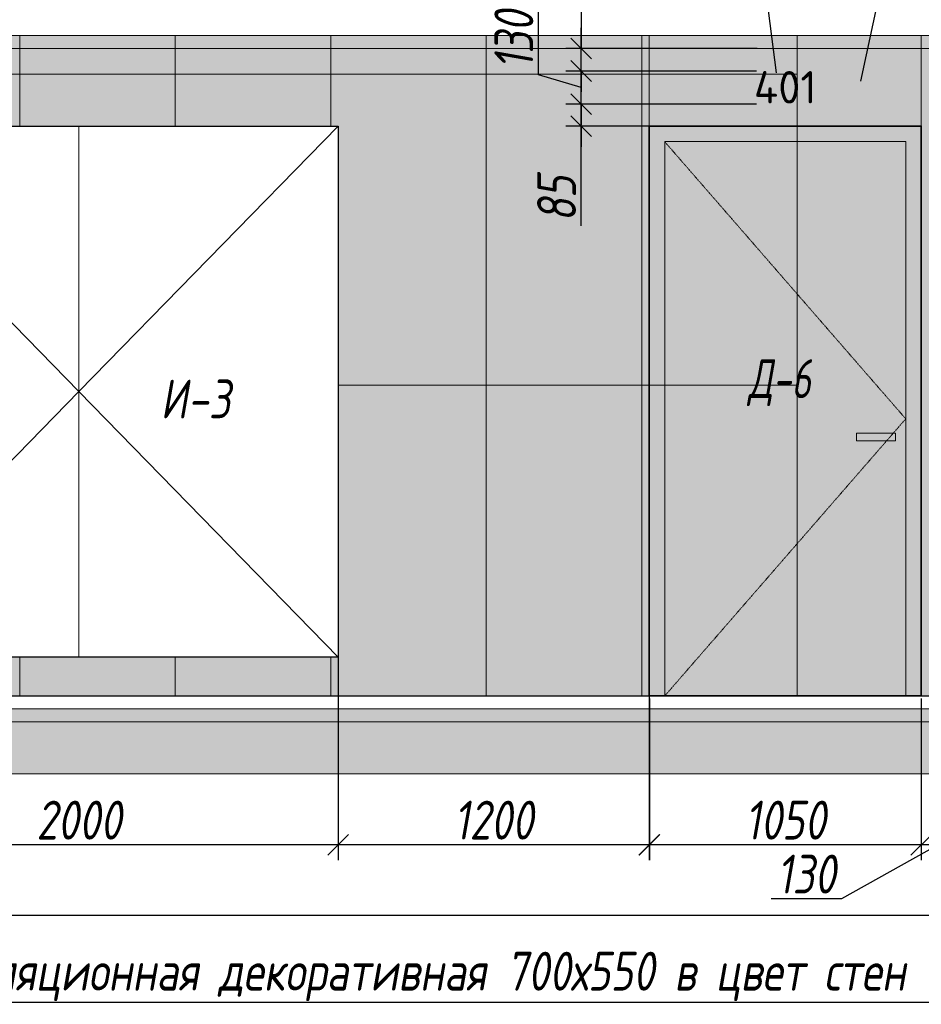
# Model space of a CAD drawing. Header units: millimetres. Extents: x -521669 to 178656, y -69521 to 433382.
# Tile 65 of 256: x -432924 to -429446, y 407444 to 411245. Entities that reach past the tile are written whole.
import ezdxf
from ezdxf import colors
from ezdxf.entities.mleader import LeaderData, LeaderLine
from ezdxf.math import Vec2, Vec3

# ---------------------------------------------------------------- set-up
doc = ezdxf.new("R2010")
doc.units = ezdxf.units.MM
doc.linetypes.add('( Hidden )', pattern=[0.375, 0.25, -0.125])
doc.linetypes.add('DASHDOT', pattern=[25.4, 12.7, -6.35, 0, -6.35])
doc.layers.get('Defpoints').update_dxf_attribs({"color": 31})
for name, color, linetype, lineweight in [('A-DETL-GENF', 7, 'Continuous', 5), ('dim_razv', 93, 'DASHDOT', 9), ('meb', 26, 'Continuous', 15), ('Двери', 7, 'Continuous', 5), ('Отделка стен', 253, 'Continuous', 0)]:
    doc.layers.add(name, color=color, linetype=linetype, lineweight=lineweight)
doc.styles.add('fl_iso paper', font='isocpeur.ttf', dxfattribs={"width": 0.8, "oblique": 10})
doc.styles.add('GODT type AU', font='isocpeur.ttf')
doc.styles.add('In tre', font='isocpeur.ttf', dxfattribs={"width": 0.8, "oblique": 10})
doc.dimstyles.new('In tre 1_50', dxfattribs={"dimtxt": 150, "dimasz": 80, "dimexe": 60, "dimexo": 10, "dimgap": 20, "dimtad": 1, "dimdec": 0, "dimrnd": 5, "dimzin": 0, "dimdsep": 46, "dimtxsty": 'fl_iso paper', "dimblk": 'OBLIQUE', "dimcen": 0, "dimdle": 60, "dimadec": 0, "dimazin": 0, "dimtfac": 1, "dimtdec": 0, "dimtofl": 0, "dimtmove": 1, "dimatfit": 1, "dimfxl": 40, "dimtolj": 1, "dimtzin": 0, "dimarcsym": 1})

# ---------------------------------------------------------------- blocks, each defined once
blk = doc.blocks.new('_Oblique')
at = {"color": 0, "linetype": 'ByBlock', "lineweight": -2}
blk.add_line((-0.5, -0.5), (0.5, 0.5), dxfattribs=at)
blk = doc.blocks.new('*D12334')
at = {"layer": 'Defpoints', "color": 0, "linetype": 'ByBlock', "transparency": 16777216}
for p in [(-430494, 408634.4), (-429445.6, 408634.4), (-430494, 408060.2)]:
    blk.add_point(p, dxfattribs=at)
at = {"layer": 'dim_razv', "color": 0, "linetype": 'ByBlock', "lineweight": -2, "transparency": 16777216}
for p, q in [((-430494, 408624.4), (-430494, 408000.2)), ((-429445.6, 408624.4), (-429445.6, 408000.2)), ((-429385.6, 408060.2), (-430554, 408060.2))]:
    blk.add_line(p, q, dxfattribs=at)
at = {"layer": 'dim_razv', "color": 0, "linetype": 'ByBlock', "lineweight": -2, "transparency": 16777216, "xscale": 80, "yscale": 80, "zscale": 80, "rotation": 180}
blk.add_blockref('_Oblique', (-430494, 408060.2), dxfattribs=at)
at = {"layer": 'dim_razv', "color": 0, "linetype": 'ByBlock', "lineweight": -2, "transparency": 16777216, "xscale": 80, "yscale": 80, "zscale": 80}
blk.add_blockref('_Oblique', (-429445.6, 408060.2), dxfattribs=at)
at = {"layer": 'dim_razv', "color": 0, "linetype": 'ByBlock', "transparency": 16777216, "insert": (-429969.8, 408155.2), "char_height": 150, "attachment_point": 5, "style": 'fl_iso paper'}
blk.add_mtext('\\A1;1050', dxfattribs=at)
blk = doc.blocks.new('*D12335')
at = {"layer": 'Defpoints', "color": 0, "linetype": 'ByBlock', "transparency": 16777216}
for p in [(-429445.6, 408634.4), (-429315.6, 408406.8), (-429445.6, 408060.2)]:
    blk.add_point(p, dxfattribs=at)
at = {"layer": 'dim_razv', "color": 0, "linetype": 'ByBlock', "lineweight": -2, "transparency": 16777216}
for p, q in [((-429445.6, 408624.4), (-429445.6, 408000.2)), ((-429315.6, 408396.8), (-429315.6, 408000.2)), ((-429380.6, 408060.2), (-429753.7, 407851.9)), ((-429445.6, 408060.2), (-429525.6, 408060.2)), ((-429315.6, 408060.2), (-429445.6, 408060.2)), ((-429315.6, 408060.2), (-429235.6, 408060.2)), ((-429753.7, 407851.9), (-430024.2, 407851.9))]:
    blk.add_line(p, q, dxfattribs=at)
at = {"layer": 'dim_razv', "color": 0, "linetype": 'ByBlock', "lineweight": -2, "transparency": 16777216, "xscale": 80, "yscale": 80, "zscale": 80}
blk.add_blockref('_Oblique', (-429445.6, 408060.2), dxfattribs=at)
at = {"layer": 'dim_razv', "color": 0, "linetype": 'ByBlock', "lineweight": -2, "transparency": 16777216, "xscale": 80, "yscale": 80, "zscale": 80, "rotation": 180}
blk.add_blockref('_Oblique', (-429315.6, 408060.2), dxfattribs=at)
at = {"layer": 'dim_razv', "color": 0, "linetype": 'ByBlock', "transparency": 16777216, "insert": (-429889, 407946.9), "char_height": 150, "attachment_point": 5, "style": 'fl_iso paper'}
blk.add_mtext('\\A1;130', dxfattribs=at)
blk = doc.blocks.new('*D12425')
at = {"layer": 'Defpoints', "color": 0, "linetype": 'ByBlock', "transparency": 16777216}
for p in [(-431695.6, 409079.4), (-430495.6, 409079.4), (-431695.6, 408060.2)]:
    blk.add_point(p, dxfattribs=at)
at = {"layer": 'dim_razv', "color": 0, "linetype": 'ByBlock', "lineweight": -2, "transparency": 16777216}
for p, q in [((-431695.6, 409069.4), (-431695.6, 408000.2)), ((-430495.6, 409069.4), (-430495.6, 408000.2)), ((-430435.6, 408060.2), (-431755.6, 408060.2))]:
    blk.add_line(p, q, dxfattribs=at)
at = {"layer": 'dim_razv', "color": 0, "linetype": 'ByBlock', "lineweight": -2, "transparency": 16777216, "xscale": 80, "yscale": 80, "zscale": 80, "rotation": 180}
blk.add_blockref('_Oblique', (-431695.6, 408060.2), dxfattribs=at)
at = {"layer": 'dim_razv', "color": 0, "linetype": 'ByBlock', "lineweight": -2, "transparency": 16777216, "xscale": 80, "yscale": 80, "zscale": 80}
blk.add_blockref('_Oblique', (-430495.6, 408060.2), dxfattribs=at)
at = {"layer": 'dim_razv', "color": 0, "linetype": 'ByBlock', "transparency": 16777216, "insert": (-431095.6, 408155.2), "char_height": 150, "attachment_point": 5, "style": 'fl_iso paper'}
blk.add_mtext('\\A1;1200', dxfattribs=at)
blk = doc.blocks.new('*D12426')
at = {"layer": 'Defpoints', "color": 0, "linetype": 'ByBlock', "transparency": 16777216}
for p in [(-433695.6, 409147.5), (-431695.6, 409147.5), (-433695.6, 408060.2)]:
    blk.add_point(p, dxfattribs=at)
at = {"layer": 'dim_razv', "color": 0, "linetype": 'ByBlock', "lineweight": -2, "transparency": 16777216}
for p, q in [((-433695.6, 409137.5), (-433695.6, 408000.2)), ((-431695.6, 409137.5), (-431695.6, 408000.2)), ((-431635.6, 408060.2), (-433755.6, 408060.2))]:
    blk.add_line(p, q, dxfattribs=at)
at = {"layer": 'dim_razv', "color": 0, "linetype": 'ByBlock', "lineweight": -2, "transparency": 16777216, "xscale": 80, "yscale": 80, "zscale": 80, "rotation": 180}
blk.add_blockref('_Oblique', (-433695.6, 408060.2), dxfattribs=at)
at = {"layer": 'dim_razv', "color": 0, "linetype": 'ByBlock', "lineweight": -2, "transparency": 16777216, "xscale": 80, "yscale": 80, "zscale": 80}
blk.add_blockref('_Oblique', (-431695.6, 408060.2), dxfattribs=at)
at = {"layer": 'dim_razv', "color": 0, "linetype": 'ByBlock', "transparency": 16777216, "insert": (-432695.6, 408155.2), "char_height": 150, "attachment_point": 5, "style": 'fl_iso paper'}
blk.add_mtext('\\A1;2000', dxfattribs=at)
blk = doc.blocks.new('*U12446')
at = {"layer": 'A-DETL-GENF'}
h = blk.add_hatch(dxfattribs=at)
h.set_pattern_fill('ANSI35', color=256, scale=10, style=0)
h.set_pattern_definition([(45, (49151.98, 4e-10), (-44.90128, 44.90128), []), (45, (49196.88, 4e-10), (-44.90128, 44.90128), [79.375, -15.875, 0, -15.875])])
h.paths.add_polyline_path([(0, -100), (49572.4, -100), (49572.4, -50), (0, -50)])
h = blk.add_hatch(dxfattribs=at)
h.set_pattern_fill('ANSI35', color=256, scale=20, style=0)
h.set_pattern_definition([(45, (49151.98, 4e-10), (-89.80256, 89.80256), []), (45, (49241.78, 4e-10), (-89.80256, 89.80256), [158.75, -31.75, 0, -31.75])])
h.paths.add_polyline_path([(0, -300), (49572.4, -300), (49572.4, -100), (0, -100)])
at = {"lineweight": 13}
blk.add_lwpolyline([(0, -50), (49572.4, -50), (49572.4, 0), (0, 0)], close=True, dxfattribs=at)
at = {"lineweight": 30}
blk.add_lwpolyline([(0, 0), (49572.4, 0)], dxfattribs=at)
at = {"layer": 'A-DETL-GENF'}
for points in [[(0, -100), (49572.4, -100), (49572.4, -50), (0, -50)], [(0, -300), (49572.4, -300), (49572.4, -100), (0, -100)]]:
    blk.add_lwpolyline(points, close=True, dxfattribs=at)
blk = doc.blocks.new('*D12353')
at = {"layer": 'Defpoints', "color": 0, "linetype": 'ByBlock', "transparency": 16777216}
for p in [(-430757.6, 410919.3), (-430070.9, 410919.3), (-430070.9, 410834.4)]:
    blk.add_point(p, dxfattribs=at)
at = {"layer": 'dim_razv', "color": 0, "linetype": 'ByBlock', "lineweight": -2, "transparency": 16777216}
for p, q in [((-430757.6, 410919.3), (-430757.6, 410999.3)), ((-430080.9, 410919.3), (-430817.6, 410919.3)), ((-430757.6, 410834.4), (-430757.6, 410919.3)), ((-430080.9, 410834.4), (-430817.6, 410834.4)), ((-430757.6, 410834.4), (-430757.6, 410754.4)), ((-430757.6, 410448.9), (-430757.6, 410834.4))]:
    blk.add_line(p, q, dxfattribs=at)
at = {"layer": 'dim_razv', "color": 0, "linetype": 'ByBlock', "lineweight": -2, "transparency": 16777216, "xscale": 80, "yscale": 80, "zscale": 80}
for p, rotation in [((-430757.6, 410919.3), 270), ((-430757.6, 410834.4), 90)]:
    blk.add_blockref('_Oblique', p, dxfattribs=dict(at, rotation=rotation))
at = {"layer": 'dim_razv', "color": 0, "linetype": 'ByBlock', "transparency": 16777216, "insert": (-430852.6, 410554.2), "char_height": 150, "attachment_point": 5, "rotation": 90, "style": 'fl_iso paper'}
blk.add_mtext('\\A1;85', dxfattribs=at)
blk = doc.blocks.new('*D12354')
at = {"layer": 'Defpoints', "color": 0, "linetype": 'ByBlock', "transparency": 16777216}
for p in [(-430757.6, 411047.1), (-430070.9, 411047.1), (-430070.9, 410919.3)]:
    blk.add_point(p, dxfattribs=at)
at = {"layer": 'dim_razv', "color": 0, "linetype": 'ByBlock', "lineweight": -2, "transparency": 16777216}
for p, q in [((-430922.6, 411032.7), (-430922.6, 411303.1)), ((-430757.6, 411047.1), (-430757.6, 411127.1)), ((-430080.9, 411047.1), (-430817.6, 411047.1)), ((-430757.6, 410919.3), (-430757.6, 411047.1)), ((-430757.6, 410983.2), (-430922.6, 411032.7)), ((-430080.9, 410919.3), (-430817.6, 410919.3)), ((-430757.6, 410919.3), (-430757.6, 410839.3))]:
    blk.add_line(p, q, dxfattribs=at)
at = {"layer": 'dim_razv', "color": 0, "linetype": 'ByBlock', "lineweight": -2, "transparency": 16777216, "xscale": 80, "yscale": 80, "zscale": 80}
for p, rotation in [((-430757.6, 411047.1), 270), ((-430757.6, 410919.3), 90)]:
    blk.add_blockref('_Oblique', p, dxfattribs=dict(at, rotation=rotation))
at = {"layer": 'dim_razv', "color": 0, "linetype": 'ByBlock', "transparency": 16777216, "insert": (-431017.6, 411167.9), "char_height": 150, "attachment_point": 5, "rotation": 90, "style": 'fl_iso paper'}
blk.add_mtext('\\A1;130', dxfattribs=at)
blk = doc.blocks.new('*D12355')
at = {"layer": 'Defpoints', "color": 0, "linetype": 'ByBlock', "transparency": 16777216}
for p in [(-430757.6, 411134.4), (-430069, 411134.4), (-430070.9, 411047.1)]:
    blk.add_point(p, dxfattribs=at)
at = {"layer": 'dim_razv', "color": 0, "linetype": 'ByBlock', "lineweight": -2, "transparency": 16777216}
for p, q in [((-430757.6, 411546.2), (-430757.6, 411134.4)), ((-430757.6, 411134.4), (-430757.6, 411214.4)), ((-430079, 411134.4), (-430817.6, 411134.4)), ((-430757.6, 411047.1), (-430757.6, 411134.4)), ((-430080.9, 411047.1), (-430817.6, 411047.1)), ((-430757.6, 411047.1), (-430757.6, 410967.1))]:
    blk.add_line(p, q, dxfattribs=at)
at = {"layer": 'dim_razv', "color": 0, "linetype": 'ByBlock', "lineweight": -2, "transparency": 16777216, "xscale": 80, "yscale": 80, "zscale": 80}
for p, rotation in [((-430757.6, 411134.4), 270), ((-430757.6, 411047.1), 90)]:
    blk.add_blockref('_Oblique', p, dxfattribs=dict(at, rotation=rotation))
at = {"layer": 'dim_razv', "color": 0, "linetype": 'ByBlock', "transparency": 16777216, "insert": (-430852.6, 411441), "char_height": 150, "attachment_point": 5, "rotation": 90, "style": 'fl_iso paper'}
blk.add_mtext('\\A1;85', dxfattribs=at)
blk = doc.blocks.new('*D12358')
at = {"layer": 'Defpoints', "color": 0, "linetype": 'ByBlock', "transparency": 16777216}
for p in [(-452125.6, 408584.4), (-429315.6, 408406.8), (-429315.6, 407788.2)]:
    blk.add_point(p, dxfattribs=at)
at = {"layer": 'dim_razv', "color": 0, "linetype": 'ByBlock', "lineweight": -2, "transparency": 16777216}
for p, q in [((-452125.6, 408574.4), (-452125.6, 407728.2)), ((-429315.6, 408396.8), (-429315.6, 407728.2)), ((-452185.6, 407788.2), (-429255.6, 407788.2))]:
    blk.add_line(p, q, dxfattribs=at)
at = {"layer": 'dim_razv', "color": 0, "linetype": 'ByBlock', "lineweight": -2, "transparency": 16777216, "xscale": 80, "yscale": 80, "zscale": 80, "rotation": 180}
blk.add_blockref('_Oblique', (-452125.6, 407788.2), dxfattribs=at)
at = {"layer": 'dim_razv', "color": 0, "linetype": 'ByBlock', "lineweight": -2, "transparency": 16777216, "xscale": 80, "yscale": 80, "zscale": 80}
blk.add_blockref('_Oblique', (-429315.6, 407788.2), dxfattribs=at)
at = {"layer": 'dim_razv', "color": 0, "linetype": 'ByBlock', "transparency": 16777216, "insert": (-440720.6, 407883.2), "char_height": 150, "attachment_point": 5, "style": 'fl_iso paper'}
blk.add_mtext('\\A1;22810', dxfattribs=at)
blk = doc.blocks.new('*U12459')
at = {"layer": 'dim_razv', "true_color": 0xffffff, "transparency": 33554559}
h = blk.add_hatch(color=7, dxfattribs=at)
h.dxf.hatch_style = 1
h.paths.add_polyline_path([(0, 0), (48739.9, 0), (48739.9, 50), (0, 50)])
at = {"lineweight": 20, "transparency": 33554559}
blk.add_lwpolyline([(0, 0), (48739.9, 0), (48739.9, 50), (0, 50)], close=True, dxfattribs=at)

msp = doc.modelspace()

# ---------------------------------------------------------------- hatches: boundary and pattern name
at = {"layer": 'dim_razv', "true_color": 0xeceae4, "transparency": 33554687}
h = msp.add_hatch(dxfattribs=at)
h.set_pattern_fill('AR-SAND', color=254, scale=3, angle=315)
h.set_pattern_definition([(352.5, (122232.77, 453235.05), (100.426047, 107.214405), [0, -115.824, 0, -129.54, 0, -123.825]), (322.5, (122232.77, 453235.05), (247.419855, 56.70328), [0, -62.484, 0, -104.394, 0, -40.005]), (282.5, (122166.5, 453301.32), (168.099694, -167.489948), [0, -38.1, 0, -137.16, 0, -179.07]), (272.5, (122166.5, 453301.32), (209.265234, -114.68433), [0, -19.05, 0, -89.916, 0, -102.87])])
h.paths.add_polyline_path([(-452125.617916, 408634.392304), (-403385.679941, 408634.392304), (-403385.679941, 411184.392304), (-452125.617916, 411184.392304)])
h.paths.add_polyline_path([(-450945.617917, 410834.392304), (-449495.617917, 410834.392304), (-449495.617917, 408634.392304), (-450945.617917, 408634.392304)])
h.paths.add_polyline_path([(-447545.617917, 410834.392304), (-448245.617917, 410834.392304), (-448245.617917, 408784.392304), (-447545.617917, 408784.392304)], flags=16)
h.paths.add_polyline_path([(-447445.617917, 410834.392304), (-446445.617917, 410834.392304), (-446445.617917, 408784.392304), (-447445.617917, 408784.392304)], flags=16)
h.paths.add_polyline_path([(-446245.617917, 410834.392304), (-445095.617917, 410834.392304), (-445095.617917, 408784.392304), (-446245.617917, 408784.392304)], flags=16)
h.paths.add_polyline_path([(-444510.6933, 411134.392304), (-442810.6933, 411134.392304), (-442810.6933, 408634.392304), (-444510.6933, 408634.392304)], flags=16)
h.paths.add_polyline_path([(-442225.617917, 408634.392304), (-442225.617917, 410814.392304), (-440265.617917, 410814.392304), (-440265.617917, 408634.392304)], flags=17)
h.paths.add_polyline_path([(-439495.617917, 410834.392304), (-439795.617917, 410834.392304), (-439795.617917, 408784.392304), (-439495.617917, 408784.392304)], flags=16)
h.paths.add_polyline_path([(-439295.617917, 410834.392304), (-437695.617917, 410834.392304), (-437695.617917, 408784.392304), (-439295.617917, 408784.392304)], flags=16)
h.paths.add_polyline_path([(-437495.617917, 410834.392304), (-436045.617917, 410834.392304), (-436045.617917, 408634.392304), (-437495.617917, 408634.392304)])
h.paths.add_polyline_path([(-433695.617917, 410834.392304), (-431695.617917, 410834.392304), (-431695.617917, 408784.392304), (-433695.617917, 408784.392304)], flags=16)
h.paths.add_polyline_path([(-424620.679941, 410038.238558), (-423870.679941, 410038.238558), (-423870.679941, 408688.238558), (-424620.679941, 408688.238558)], flags=16)
h.paths.add_polyline_path([(-409850.679941, 410038.238558), (-409100.679941, 410038.238558), (-409100.679941, 408688.238558), (-409850.679941, 408688.238558)], flags=16)
h.paths.add_polyline_path([(-417537.470831, 408884.392304), (-417537.470831, 408984.392304), (-417437.470831, 408984.392304), (-417437.470831, 408884.392304)], flags=16)
edge = h.paths.add_edge_path(flags=0)
edge.add_arc((-417487.470831, 408934.392304), 28.353345, 0, 360)
edge = h.paths.add_edge_path(flags=0)
edge.add_arc((-417501.001475, 408934.392304), 3.95049, 0, 360)
edge = h.paths.add_edge_path(flags=0)
edge.add_arc((-417473.940186, 408934.392304), 3.95049, 0, 360)
at = {"layer": 'dim_razv', "true_color": 0xcccccc}
h = msp.add_hatch(dxfattribs=at)
h.set_pattern_fill('AR-SAND', color=254, scale=3, angle=315)
h.set_pattern_definition([(352.5, (-551122.71, 397495.75), (100.42605, 107.2144), [0, -115.824, 0, -129.54, 0, -123.825]), (322.5, (-551122.71, 397495.75), (247.41986, 56.70328), [0, -62.484, 0, -104.394, 0, -40.005]), (282.5, (-551188.99, 397562.02), (168.0997, -167.48995), [0, -38.1, 0, -137.16, 0, -179.07]), (272.5, (-551188.99, 397562.02), (209.26523, -114.68433), [0, -19.05, 0, -89.916, 0, -102.87])])
h.paths.add_polyline_path([(-429695.617916, 409649.392304), (-429545.617916, 409649.392304), (-429545.617916, 409619.392304), (-429695.617916, 409619.392304)])
at = {"layer": 'meb', "lineweight": 9, "true_color": 0x000000, "transparency": 33554687}
h = msp.add_hatch(dxfattribs=at)
h.set_pattern_fill('WOOD6', color=18, scale=500, angle=70, pattern_type=2)
h.set_pattern_definition([(65.6014, (-584023.754, 413805.13), (171.008879, 469.846507), [32.596, -6486.6055]), (74.3987, (-583986.166, 413791.447), (1582.275289, 5809.165425), [32.596, -6486.6065]), (66.9874, (-584198.03, 413852.596), (171.0084906, 469.846981), [47.5655, -9465.5815]), (73.0127, (-584226.22, 413862.857), (2608.34782, 8628.2388574), [47.5655, -9465.5825]), (65.4262, (-584078.65, 413793.183), (2692.964117, 5936.9969055), [62.6995, -12477.2345]), (74.5739, (-583951.791, 413747.01), (1582.2764426, 5809.1649888), [62.6995, -12477.2365]), (68.1525, (-584166.003, 413809.015), (171.0092826, 469.8465317), [77.5405, -15430.521]), (71.8476, (-584278.761, 413850.058), (4660.4585783, 14266.3986336), [77.5405, -15430.522]), (63.4182, (-584126.49, 413807.935), (2008.926161, 4057.6106541), [65.4315, -13020.817]), (74.5739, (-583900.108, 413728.2), (1582.2764426, 5809.1649888), [62.6995, -12477.2365]), (71.8476, (-584318.698, 413864.593), (4660.4585783, 14266.3986336), [77.5405, -15430.522]), (70, (-584013.4, 413431.56), (-469.8463, 171.01), [70, -430]), (70, (-584065.1, 413450.37), (-469.8463, 171.01), [70, -430]), (70, (-584182.54, 413493.1), (-469.8463, 171.01), [70, -430]), (69.209, (-584256.3095, 413519.9698), (12954.03862925, 34127.60422081), [72.507, -72434.4025]), (69.5225, (-584293.74, 413533.5933), (171.01042241, 469.84603378), [100.0035, -59902.08]), (82.609, (-584334.655, 413548.485), (4409.75308902, 34044.93653618), [48.674, -38890.441]), (61.4686, (-584318.799, 413542.714), (1666.9538994, 3117.900554), [50.5595, -10061.3315]), (70.4775, (-584357.952, 413556.9646), (19880.30710864, 56082.73736222), [100.0035, -59902.08]), (70.7899, (-584395.3836, 413570.5886), (11839.88184324, 34001.03541368), [72.507, -36430.962]), (70.7899, (-584435.3205, 413585.1245), (11839.88184324, 34001.03541368), [72.507, -36430.962]), (76.0724, (-584158.601, 413558.899), (3378.7563056, 13668.722228), [118.163, -23514.439]), (63.9277, (-584041.14, 413516.147), (4188.85944166, 8585.06869065), [118.163, -23514.4345]), (76.0724, (-584230.572, 413587.755), (3378.7563056, 13668.722228), [118.163, -23514.439]), (63.9277, (-584371.526, 413639.048), (4188.85944166, 8585.06869065), [118.163, -23514.4345]), (85.9453, (-584079.35, 413593.905), (43.186263, 1580.547963), [36.4005, -3603.6525]), (80.954, (-584114.389, 413556.11), (385.2068691, 2520.240605), [78.9385, -15708.7115]), (59.0461, (-584076.801, 413542.429), (6795.4575344, 11360.9666392), [78.9385, -15708.706]), (80.954, (-584258.755, 413627.278), (385.2068691, 2520.240605), [78.9385, -15708.7115]), (59.0461, (-584324.533, 413651.219), (6795.4575344, 11360.9666392), [78.9385, -15708.706]), (74.7636, (-584204.308, 413564.893), (1411.268487, 5339.318), [120.416, -5900.381]), (63.9277, (-583989.457, 413497.336), (4188.85944166, 8585.06869065), [118.163, -23514.4345]), (63.9277, (-584411.463, 413653.584), (4188.85944166, 8585.06869065), [118.163, -23514.4345]), (46.8016, (-584307.45, 413639.68), (1794.733447, 2007.214747), [38.079, -3769.802]), (63.9911, (-584328.394, 413596.755), (2179.9383233, 4527.455938), [47.7625, -9504.722]), (73.3664, (-584138.045, 413476.925), (2266.322845, 7688.5481597), [82.6425, -8432.05]), (66.6337, (-584109.578, 413466.564), (171.00869, 469.8466143), [82.6425, -8432.049]), (71.5911, (-584223.263, 413507.942), (5515.5177835, 16615.6266733), [60.023, -17946.92]), (70, (-584130.16, 413673.6), (-469.8463, 171.01), [62.5, -437.5]), (70, (-583989.2, 413622.3), (-469.8463, 171.01), [62.5, -437.5]), (51.5652, (-584046.85, 413712.44), (171.00867, 469.84671), [31.623, -1549.5145]), (63.2903, (-584066.083, 413674.21), (2008.926495, 4057.6104033), [42.793, -8515.826]), (76.3401, (-584076.776, 413630.214), (898.24016, 3929.77849), [45.277, -4482.415]), (80.6196, (-584032.34, 413664.59), (385.2061187, 2520.240567), [40.697, -8098.712]), (92.6198, (-584025.706, 413704.74), (-212.463999, 3801.952825), [32.5, -6467.497]), (70, (-584102, 413634.07), (-469.8463, 171.01), [95, -405]), (70, (-584036.2, 413610.1), (-469.8463, 171.01), [95, -405]), (73.3664, (-584246.343, 413705.234), (2266.322845, 7688.5481597), [85.147, -8429.5455]), (66.6337, (-584283.93, 413718.915), (171.00869, 469.8466143), [85.147, -8429.545]), (70, (-583937.5, 413603.47), (-469.8463, 171.01), [62.5, -437.5]), (51.5652, (-584079.35, 413593.9), (171.00867, 469.84671), [55.34, -1525.7975]), (65.2365, (-584044.95, 413637.253), (171.009178, 469.846743), [30.104, -5990.692]), (77.4314, (-584294.65, 413587.133), (1625.459454, 7389.714305), [57.987, -11539.4265]), (88.4349, (-584282.03, 413643.73), (-127.82536, 1110.70212), [23.717, -1557.4215]), (63.66, (-584108.784, 413732.32), (171.008346, 469.847107), [67.9155, -4459.7755]), (76.3401, (-583967.83, 413681.016), (898.24016, 3929.77849), [67.9155, -4459.7765]), (71.273, (-584202.131, 413702.444), (7054.6075495, 20844.2438088), [112.528, -22393.0265]), (68.7271, (-584319.6, 413745.195), (171.0088508, 469.8466633), [112.528, -22393.0255]), (61.0275, (-584069.486, 413723.337), (3162.809465, 5765.986942), [48.0885, -9569.6]), (70, (-584172.66, 413681.1), (-469.8463, 171.01), [135, -365]), (76.3401, (-583916.147, 413662.205), (898.24016, 3929.77849), [67.9155, -4459.7765]), (68.7271, (-584359.537, 413759.73), (171.0088508, 469.8466633), [112.528, -22393.0255]), (60.5378, (-584046.19, 413765.41), (171.009083, 469.84671), [45.6205, -2995.7595]), (70, (-584221.97, 413786.8), (-469.8463, 171.01), [70, -430]), (70, (-584250.16, 413797.1), (-469.8463, 171.01), [70, -430]), (79.211, (-584003.708, 413699.396), (556.2152697, 2990.0877084), [93.7085, -18647.955]), (76.4916, (-584277.826, 413998.7094), (14455.54399161, 60185.545455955), [57.862, -83980.958]), (76.4916, (-584237.889, 413984.1736), (14455.54399161, 60185.545455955), [57.862, -83980.958]), (80.0418, (-584200.9912, 413946.7902), (8425.60322164, 48013.86418706), [81.2445, -57297.7555]), (62.093, (-584179.434, 413896.377), (6838.6377563, 12941.5171704), [121.152, -18051.623]), (63.5515, (-584111.0727, 413938.0066), (13892.44688303, 27933.073674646), [57.866, -89005.62]), (67.1373, (-584081.18, 413903.183), (171.0122466, 469.845349), [50.0625, -9962.4325]), (71.7899, (-584036.545, 413886.937), (4831.4685046, 14736.2447852), [80.039, -15927.7715]), (70, (-583980.6, 413909.13), (-469.8463, 171.01), [40, -460]), (70, (-583952.4, 413898.87), (-469.8463, 171.01), [40, -460]), (68.2101, (-583923.782, 413845.894), (171.0098556, 469.8463527), [80.039, -15927.7715]), (68.2101, (-583872.099, 413827.083), (171.0098556, 469.8463527), [80.039, -15927.7715]), (66.4238, (-584052.575, 413850.204), (171.009185, 469.8468474), [40.078, -7975.5305]), (73.5763, (-583935.113, 413807.45), (2095.3090965, 7218.702968), [40.078, -7975.5315]), (66.4238, (-584137.147, 413880.986), (171.009185, 469.8468474), [40.078, -7975.5305]), (73.5763, (-584254.608, 413923.735), (2095.3090965, 7218.702968), [40.078, -7975.5315]), (66.4238, (-584010.29, 413834.813), (171.009185, 469.8468474), [40.078, -7975.5305]), (73.5763, (-583977.4, 413822.842), (2095.3090965, 7218.702968), [40.078, -7975.5315]), (66.4238, (-584097.21, 413866.45), (171.009185, 469.8468474), [40.078, -7975.5305]), (73.5763, (-583883.43, 413788.64), (2095.3090965, 7218.702968), [40.078, -7975.5315]), (73.5763, (-584294.545, 413938.27), (2095.3090965, 7218.702968), [40.078, -7975.5315]), (73.5763, (-584212.323, 413908.347), (2095.3090965, 7218.702968), [40.078, -7975.5315]), (63.66, (-584121.12, 413917.72), (171.008346, 469.847107), [22.6385, -4505.0525]), (76.3401, (-584243.28, 413962.18), (898.24016, 3929.77849), [22.6385, -4505.0535]), (76.3401, (-584283.217, 413976.717), (898.24016, 3929.77849), [22.6385, -4505.0535]), (70.2731, (-583994.26, 413871.55), (-469.8466, 171.0099), [40.0005, -460.005]), (70, (-583966.07, 413861.3), (-469.8463, 171.01), [40, -460]), (51.5652, (-584162.53, 413993.98), (171.00867, 469.84671), [23.717, -1557.4205]), (92.6198, (-584162.53, 413993.982), (-212.463999, 3801.952825), [24.375, -6475.622]), (71.5911, (-584061.73, 413949.312), (5515.5177835, 16615.6266733), [30.012, -17976.931])])
h.paths.add_polyline_path([(-429445.617916, 410834.392304), (-430495.617916, 410834.392304), (-430495.617916, 411184.392304), (-429445.617916, 411184.392304)])
h.paths.add_polyline_path([(-430495.617916, 410834.392304), (-429445.617916, 410834.392304), (-429445.617916, 408634.392304), (-430495.617916, 408634.392304)])

# ---------------------------------------------------------------- linework, layer by layer
at = {"lineweight": 13}
for points in [[(-429445.617916, 410834.392304), (-430495.617916, 410834.392304), (-430495.617916, 411184.392304), (-429445.617916, 411184.392304)], [(-430435.617916, 410774.392304), (-429505.617916, 410774.392304), (-429505.617916, 408634.392304), (-430435.617916, 408634.392304)], [(-429695.617916, 409649.392304), (-429545.617916, 409649.392304), (-429545.617916, 409619.392304), (-429695.617916, 409619.392304)]]:
    msp.add_lwpolyline(points, close=True, dxfattribs=at)
msp.add_lwpolyline([(-433695.617917, 410834.392304), (-431695.617917, 410834.392304), (-431695.617917, 408784.392304), (-433695.617917, 408784.392304)], close=True)
for points in [[(-433695.617917, 410834.392304), (-432695.617917, 409809.392304), (-433695.617917, 408784.392304)], [(-432695.617917, 410834.392304), (-432695.617917, 408784.392304)], [(-431695.617917, 410834.392304), (-432695.617917, 409809.392304), (-431695.617917, 408784.392304)]]:
    msp.add_lwpolyline(points, dxfattribs=at)
at = {"lineweight": 35}
msp.add_lwpolyline([(-430495.617916, 410834.392304), (-429445.617916, 410834.392304), (-429445.617916, 408634.392304), (-430495.617916, 408634.392304)], close=True, dxfattribs=at)
at = {"linetype": '( Hidden )', "lineweight": 13, "ltscale": 10}
msp.add_lwpolyline([(-430435.617916, 410774.392304), (-429505.617916, 409704.392304), (-430435.617916, 408634.392304)], dxfattribs=at)
at = {"layer": 'Отделка стен', "transparency": 33554687}
for points in [[(-433524.022644, 411184.392304), (-433524.022644, 411034.392304), (-432924.022644, 411034.392304), (-432924.022644, 411184.392304)], [(-432924.022644, 411184.392304), (-432924.022644, 411034.392304), (-432324.022644, 411034.392304), (-432324.022644, 411184.392304)], [(-432324.022644, 411184.392304), (-432324.022644, 411034.392304), (-431724.022644, 411034.392304), (-431724.022644, 411184.392304)], [(-431724.022644, 411184.392304), (-431724.022644, 411034.392304), (-431124.022644, 411034.392304), (-431124.022644, 411184.392304)], [(-431124.022644, 411184.392304), (-431124.022644, 411034.392304), (-430524.022644, 411034.392304), (-430524.022644, 411184.392304)], [(-430524.022644, 411184.392304), (-430524.022644, 411034.392304), (-429924.022644, 411034.392304), (-429924.022644, 411184.392304)], [(-431124.022644, 411034.392304), (-431124.022644, 409834.392304), (-430524.022644, 409834.392304), (-430524.022644, 411034.392304)], [(-430524.022644, 411034.392304), (-430524.022644, 409834.392304), (-429924.022644, 409834.392304), (-429924.022644, 411034.392304)], [(-431124.022644, 409834.392304), (-431124.022644, 408634.392304), (-430524.022644, 408634.392304), (-430524.022644, 409834.392304)], [(-430524.022644, 409834.392304), (-430524.022644, 408634.392304), (-429924.022644, 408634.392304), (-429924.022644, 409834.392304)]]:
    msp.add_lwpolyline(points, close=True, dxfattribs=at)
for points in [[(-432324.022644, 410834.392304), (-432324.022644, 411034.392304), (-432924.022644, 411034.392304), (-432924.022644, 410834.392304)], [(-431724.022644, 410834.392304), (-431724.022644, 411034.392304), (-432324.022644, 411034.392304), (-432324.022644, 410834.392304)], [(-431695.617917, 409834.392304), (-431124.022644, 409834.392304), (-431124.022644, 411034.392304), (-431724.022644, 411034.392304), (-431724.022644, 410834.392304)], [(-431724.022644, 408784.392304), (-431724.022644, 408634.392304), (-431124.022644, 408634.392304), (-431124.022644, 409834.392304), (-431695.617917, 409834.392304)], [(-432924.022644, 408784.392304), (-432924.022644, 408634.392304), (-432324.022644, 408634.392304), (-432324.022644, 408784.392304)], [(-432324.022644, 408784.392304), (-432324.022644, 408634.392304), (-431724.022644, 408634.392304), (-431724.022644, 408784.392304)]]:
    msp.add_lwpolyline(points, dxfattribs=at)

# ---------------------------------------------------------------- block references
for name, p in [('*U12459', (-452125.617916, 411134.392304)), ('*U12446', (-452537.661588, 408634.392304))]:
    msp.add_blockref(name, p)

# ---------------------------------------------------------------- texts
at = {"layer": 'dim_razv', "color": 254, "true_color": 0xcccccc, "insert": (-429970.617916, 410984.392304), "char_height": 125, "attachment_point": 5, "style": 'GODT type AU'}
msp.add_mtext_dynamic_manual_height_columns('401', width=166.38381046, gutter_width=12.5, heights=[0], dxfattribs=at)
at = {"layer": 'Двери', "lineweight": 0, "insert": (-429992.487754, 409843.777774), "char_height": 150, "attachment_point": 5, "style": 'fl_iso paper'}
msp.add_mtext_dynamic_manual_height_columns('{\\W0.7;Д-6}', width=190.2610314, gutter_width=1350, heights=[0], dxfattribs=at)
at = {"layer": 'Двери', "lineweight": 0, "insert": (-432245.746274, 409781.274569), "char_height": 150, "width": 190.2610314, "attachment_point": 5, "style": 'fl_iso paper'}
msp.add_mtext('И-3', dxfattribs=at)

# ---------------------------------------------------------------- dimensions: what is measured, and where the dimension line sits
at = {"layer": 'dim_razv', "color": 18, "linetype": 'ByBlock', "true_color": 0x000000}
for base, p1, p2, picture, middle in [((-430757.582104, 411134.392304), (-430070.879791, 411047.086619), (-430069.022644, 411134.392304), '*D12355', (-430744.85127, 411441.016212)), ((-430757.582104, 410919.301031), (-430070.879791, 410834.392304), (-430070.879791, 410919.301031), '*D12353', (-430783.752777, 410554.171759))]:
    dim = msp.add_linear_dim(base=base, p1=p1, p2=p2, angle=90, dimstyle='In tre 1_50', dxfattribs=at)
    dim.commit()
    dim.dimension.update_dxf_attribs({"geometry": picture, "text_midpoint": middle, "dimtype": 160})
dim = msp.add_linear_dim(base=(-430757.582104, 411047.086619), p1=(-430070.879791, 410919.301031), p2=(-430070.879791, 411047.086619), angle=90, dimstyle='In tre 1_50', dxfattribs=at)
dim.commit()
dim.dimension.update_dxf_attribs({"geometry": '*D12354', "text_midpoint": (-431017.582104, 411052.693825)})
for base, p1, p2, picture, middle in [((-433695.617917, 408060.18536), (-431695.617917, 409147.470696), (-433695.617917, 409147.470696), '*D12426', (-432695.617917, 408155.18536)), ((-431695.617917, 408060.18536), (-430495.617916, 409079.426148), (-431695.617917, 409079.426148), '*D12425', (-431095.617917, 408155.18536)), ((-430494.022644, 408060.18536), (-429445.617916, 408634.392304), (-430494.022644, 408634.392304), '*D12334', (-429969.82028, 408155.18536)), ((-429315.617917, 407788.2225), (-452125.617916, 408584.392304), (-429315.617917, 408406.795568), '*D12358', (-440720.617917, 407883.2225))]:
    dim = msp.add_linear_dim(base=base, p1=p1, p2=p2, dimstyle='In tre 1_50', dxfattribs=at)
    dim.commit()
    dim.dimension.update_dxf_attribs({"geometry": picture, "text_midpoint": middle})
dim = msp.add_linear_dim(base=(-429445.617916, 408060.18536), p1=(-429315.617917, 408406.795568), p2=(-429445.617916, 408634.392304), dimstyle='In tre 1_50', dxfattribs=at)
dim.commit()
dim.dimension.update_dxf_attribs({"geometry": '*D12335', "text_midpoint": (-429773.726825, 407851.937841), "dimtype": 160})

# ---------------------------------------------------------------- leaders
at = {"layer": 'dim_razv', "color": 0, "linetype": 'ByBlock'}
ml = msp.add_multileader_mtext('Standard', dxfattribs=at)
ml.set_content('Цифры номера квартиры (аппартаментов), цвет металлический светлый, \\Pвысота номера - 130*мм', style='In tre')
ml.set_leader_properties()
ml.build(insert=Vec2(0, 0))
ml.multileader.update_dxf_attribs({"text_left_attachment_type": 6, "text_right_attachment_type": 6, "dogleg_length": 1, "arrow_head_size": 0, "scale": 50})
ctx = ml.context
ctx.base_point, ctx.scale, ctx.char_height, ctx.arrow_head_size, ctx.landing_gap_size, ctx.plane_origin = Vec3(-433720.796545, 413315.059517), 50, 150, 0, 4.5, Vec3(-425220.731939, 411208.031328)
ctx.left_attachment, ctx.right_attachment = 6, 6
notes = []
notes.append((ctx, [(0, (1, 1, 0), (-430299.420738, 413315.059517), (-1, 0), 50, [(1, [(-430004.119845, 411039.628305)], 0, [])])]))
ctx.mtext.insert, ctx.mtext.width, ctx.mtext.defined_height, ctx.mtext.flow_direction = Vec3(-433716.296545, 413510.059517), 3469.07871422, 696.609813, 5
ml = msp.add_multileader_mtext('Standard', dxfattribs=at)
ml.set_content('Отделка дверного полотна и стены над дверным проемом в один цвет,\\Pотделка над дверью - дверным добором', style='In tre')
ml.set_leader_properties()
ml.build(insert=Vec2(0, 0))
ml.multileader.update_dxf_attribs({"text_left_attachment_type": 6, "text_right_attachment_type": 6, "dogleg_length": 1, "arrow_head_size": 0, "scale": 50})
ctx = ml.context
ctx.base_point, ctx.scale, ctx.char_height, ctx.arrow_head_size, ctx.landing_gap_size, ctx.plane_origin = Vec3(-429133.336718, 413315.059517), 50, 150, 0, 4.5, Vec3(-424866.503133, 410973.906639)
ctx.left_attachment, ctx.right_attachment = 6, 6
notes.append((ctx, [(1, (1, 1, 0), (-429183.336718, 413315.059517), (1, 0), 50, [(1, [(-429678.905878, 411008.127585)], 0, [])])]))
ctx.mtext.insert, ctx.mtext.width, ctx.mtext.defined_height, ctx.mtext.flow_direction = Vec3(-429128.836718, 413510.059517), 3361.19073885, 696.609813, 5
ml = msp.add_multileader_mtext('Standard', dxfattribs=at)
ml.set_content('Потолок подвесной, реечный\\Pрейка 50х50 белого цвета, шаг рейки 120-125мм', style='In tre')
ml.set_leader_properties()
ml.build(insert=Vec2(0, 0))
ml.multileader.update_dxf_attribs({"text_left_attachment_type": 6, "text_right_attachment_type": 6, "dogleg_length": 1, "arrow_head_size": 0, "scale": 50})
ctx = ml.context
ctx.base_point, ctx.scale, ctx.char_height, ctx.arrow_head_size, ctx.landing_gap_size, ctx.plane_origin = Vec3(-360037.026739, 413169.20748), 50, 150, 0, 4.5, Vec3(-367470.857048, 411374.669936)
ctx.left_attachment, ctx.right_attachment, ctx.text_align_type = 6, 6, 2
notes.append((ctx, [(0, (1, 1, 0), (-360087.026739, 413169.20748), (1, 0), 50, [(0, [(-361358.454303, 410934.392304), (-360006.47326, 411184.392304)], 0, [])])]))
ctx.mtext.insert, ctx.mtext.width, ctx.mtext.defined_height, ctx.mtext.alignment, ctx.mtext.flow_direction = Vec3(-357839.636599, 413364.20748), 2509.51455475, 696.609813, 3, 5
ml = msp.add_multileader_mtext('Standard', dxfattribs=at)
ml.set_content('Потолок подвесной, реечный\\Pрейка 50х50 белого цвета, шаг рейки 120-125мм', style='In tre')
ml.set_leader_properties()
ml.build(insert=Vec2(0, 0))
ml.multileader.update_dxf_attribs({"text_left_attachment_type": 6, "text_right_attachment_type": 6, "dogleg_length": 1, "arrow_head_size": 0, "scale": 50})
ctx = ml.context
ctx.base_point, ctx.scale, ctx.char_height, ctx.arrow_head_size, ctx.landing_gap_size, ctx.plane_origin = Vec3(-451408.840504, 412995.669508), 50, 150, 0, 4.5, Vec3(-444161.735834, 411201.131965)
ctx.left_attachment, ctx.right_attachment = 6, 6
notes.append((ctx, [(0, (1, 1, 0), (-449156.950363, 412995.669508), (-1, 0), 50, [(1, [(-448974.138578, 411177.492941)], 0, [])])]))
ctx.mtext.insert, ctx.mtext.width, ctx.mtext.defined_height, ctx.mtext.flow_direction = Vec3(-451404.340504, 413190.669508), 2509.51455475, 696.609813, 5
ml = msp.add_multileader_mtext('Standard', dxfattribs=at)
ml.set_content('Плитка керамогранитная, настенная, размер плитки 600х1200мм, расположить вертикально', style='In tre')
ml.set_leader_properties()
ml.build(insert=Vec2(0, 0))
ml.multileader.update_dxf_attribs({"text_left_attachment_type": 6, "text_right_attachment_type": 6, "dogleg_length": 1, "arrow_head_size": 0, "scale": 50})
ctx = ml.context
ctx.base_point, ctx.scale, ctx.char_height, ctx.arrow_head_size, ctx.landing_gap_size, ctx.plane_origin = Vec3(-437145.764798, 412588.856824), 50, 150, 0, 4.5, Vec3(-436531.671172, 412468.405994)
ctx.left_attachment, ctx.right_attachment = 6, 6
notes.append((ctx, [(1, (1, 1, 0), (-437195.764798, 412588.856824), (1, 0), 50, [(1, [(-437762.980781, 410895.031379)], 0, [])])]))
ctx.mtext.insert, ctx.mtext.width, ctx.mtext.defined_height, ctx.mtext.flow_direction = Vec3(-437141.264798, 412783.856824), 3060.29746503, 696.609813, 5
ml = msp.add_multileader_mtext('Standard', dxfattribs=at)
ml.set_content('Решетка вентиляционная декоративная 700х550 в цвет стен', style='In tre')
ml.set_leader_properties()
ml.build(insert=Vec2(0, 0))
ml.multileader.update_dxf_attribs({"text_left_attachment_type": 6, "text_right_attachment_type": 6, "dogleg_length": 1, "arrow_head_size": 0, "scale": 50})
ctx = ml.context
ctx.base_point, ctx.scale, ctx.char_height, ctx.arrow_head_size, ctx.landing_gap_size, ctx.plane_origin = Vec3(-452684.087794, 407452.075782), 50, 150, 0, 4.5, Vec3(-444776.741059, 405657.538238)
ctx.left_attachment, ctx.right_attachment = 6, 6
notes.append((ctx, [(0, (1, 1, 0), (-449788.777273, 407452.075782), (-1, 0), 50, [(1, [(-448938.411922, 408734.392304)], 0, [])])]))
ctx.mtext.insert, ctx.mtext.width, ctx.mtext.defined_height, ctx.mtext.flow_direction = Vec3(-452679.587794, 407647.075782), 2996.73193257, 696.609813, 5
ml = msp.add_multileader_mtext('Standard', dxfattribs=at)
ml.set_content('Зеркало на стене, выполнить в один уровень с отделкой стен', style='In tre')
ml.set_leader_properties()
ml.build(insert=Vec2(0, 0))
ml.multileader.update_dxf_attribs({"text_left_attachment_type": 6, "text_right_attachment_type": 6, "dogleg_length": 1, "arrow_head_size": 0, "scale": 50})
ctx = ml.context
ctx.base_point, ctx.scale, ctx.char_height, ctx.arrow_head_size, ctx.landing_gap_size, ctx.plane_origin = Vec3(-447338.486319, 407447.075782), 50, 150, 0, 4.5, Vec3(-439596.226559, 405652.538238)
ctx.left_attachment, ctx.right_attachment = 6, 6
notes.append((ctx, [(0, (1, 1, 0), (-444415.94332, 407447.075782), (-1, 0), 50, [(1, [(-443757.897423, 408729.392304)], 0, [])])]))
ctx.mtext.insert, ctx.mtext.width, ctx.mtext.defined_height, ctx.mtext.flow_direction = Vec3(-447333.986319, 407642.075782), 3043.13806843, 696.609813, 5
ml = msp.add_multileader_mtext('Standard', dxfattribs=at)
ml.set_content('Решетка вентиляционная декоративная 700х550 в цвет стен', style='In tre')
ml.set_leader_properties()
ml.build(insert=Vec2(0, 0))
ml.multileader.update_dxf_attribs({"text_left_attachment_type": 6, "text_right_attachment_type": 6, "dogleg_length": 1, "arrow_head_size": 0, "scale": 50})
ctx = ml.context
ctx.base_point, ctx.scale, ctx.char_height, ctx.arrow_head_size, ctx.landing_gap_size, ctx.plane_origin = Vec3(-434170.751407, 407452.071016), 50, 150, 0, 4.5, Vec3(-430730.155958, 405657.533473)
ctx.left_attachment, ctx.right_attachment = 6, 6
notes.append((ctx, [(1, (1, 1, 0), (-434220.751407, 407452.071016), (1, 0), 50, [(1, [(-434891.826822, 408734.387538)], 0, [])])]))
ctx.mtext.insert, ctx.mtext.width, ctx.mtext.defined_height, ctx.mtext.flow_direction = Vec3(-434166.251407, 407647.071016), 2996.73193257, 696.609813, 5
for ctx, leaders in notes:
    for number, flags, end, landing, length, lines in leaders:
        leader = LeaderData()
        leader.index, (leader.has_last_leader_line, leader.has_dogleg_vector, leader.attachment_direction) = number, flags
        leader.last_leader_point, leader.dogleg_vector, leader.dogleg_length = Vec3(end), Vec3(landing), length
        for number, points, colour, breaks in lines:
            line = LeaderLine()
            line.index, line.vertices, line.color, line.breaks = number, Vec3.list(points), colors.encode_raw_color(colour), breaks
            leader.lines.append(line)
        ctx.leaders.append(leader)

doc.saveas('drawing.dxf')
